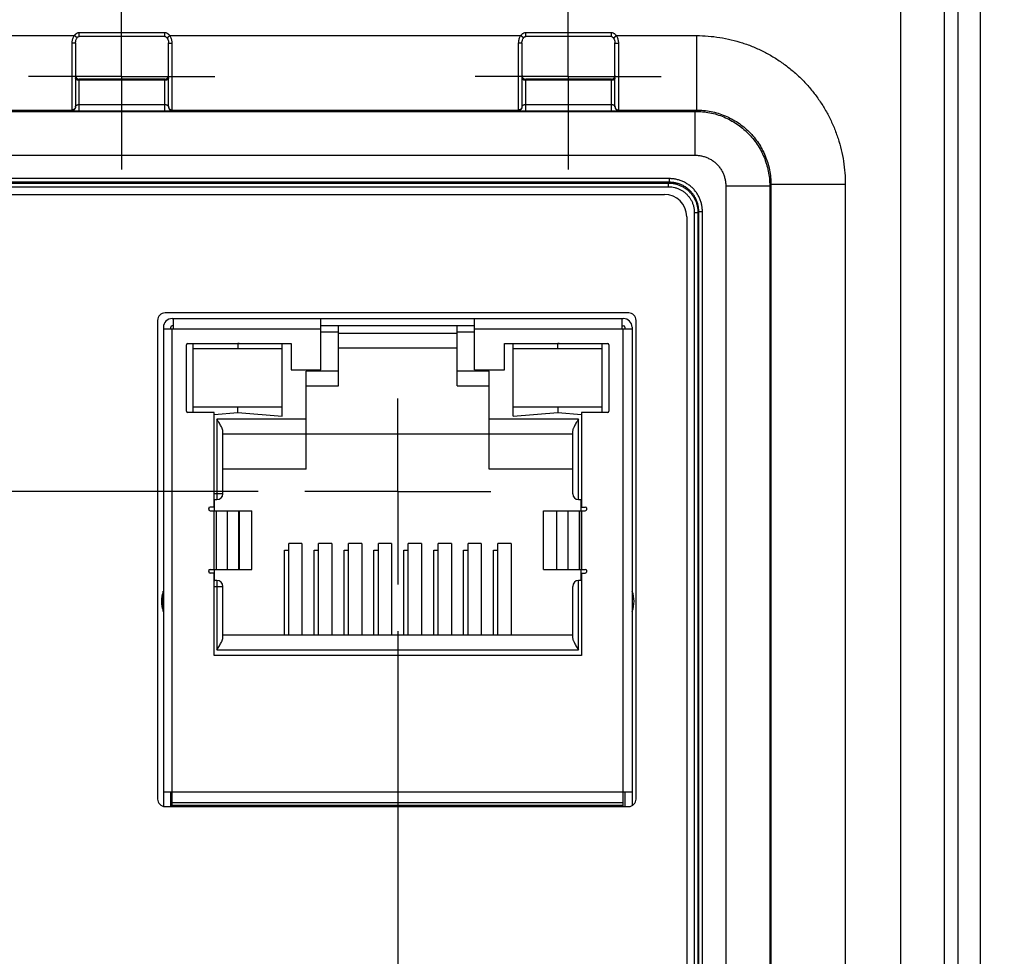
# Model space of a CAD drawing. Header units: inches. Extents: x 0 to 34, y 0 to 22.
# Tile 60 of 83: x 19.7 to 21, y 15.3 to 16.5. Entities that reach past the tile are written whole.
import ezdxf

# ---------------------------------------------------------------- set-up
doc = ezdxf.new("R2010")
doc.units = ezdxf.units.IN
doc.header["$LTSCALE"] = 1.87
doc.header["$MEASUREMENT"] = 0
doc.linetypes.add('CENTER', pattern=[0.6, 0.375, -0.075, 0.075, -0.075])
doc.layers.get('0').update_dxf_attribs({"linetype": 'CONTINUOUS'})
doc.layers.add('DEFAULT_1', color=7, linetype='CENTER')
doc.layers.add('DIMENSIONS', color=7, linetype='CONTINUOUS')
doc.styles.get("Standard").update_dxf_attribs({"font": 'txt', "width": 0.8})
doc.dimstyles.new('DIMSTYLE_1', dxfattribs={"dimtxt": 0.125, "dimasz": 0.18, "dimexe": 0.18, "dimexo": 0.0625, "dimgap": 0.09, "dimtad": 0, "dimtih": 1, "dimtoh": 1, "dimdec": 3, "dimzin": 4, "dimdsep": 46, "dimtxsty": 'STANDARD', "dimblk": '_FILLED', "dimblk1": '_FILLED', "dimblk2": '_FILLED', "dimcen": 0.09, "dimadec": 0, "dimazin": 0, "dimtp": 0.01, "dimtm": 0.01, "dimtfac": 1, "dimtdec": 3, "dimtofl": 0, "dimtmove": 0, "dimatfit": 3, "dimldrblk": '_FILLED', "dimfxl": 1, "dimtolj": 1, "dimtzin": 4, "dimarcsym": 0})

# ---------------------------------------------------------------- blocks, each defined once
blk = doc.blocks.new('_FILLED')
at = {"color": 0, "linetype": 'BYBLOCK'}
blk.add_solid([(0, 0), (-1, 0.1736), (-1, -0.1736)], dxfattribs=at)
blk = doc.blocks.new('*D14')
at = {"layer": 'DIMENSIONS', "color": 2, "linetype": 'CONTINUOUS'}
for p, q in [((15.6206, 15.8785), (15.6206, 16.3512)), ((15.6206, 16.3512), (15.7381, 16.3512)), ((20.0284, 15.8785), (15.4956, 15.8785)), ((18.8732, 14.043), (15.4956, 14.043)), ((15.6206, 14.043), (15.6206, 13.683))]:
    blk.add_line(p, q, dxfattribs=at)
at = {"layer": 'DIMENSIONS', "color": 2, "linetype": 'CONTINUOUS', "xscale": 0.18, "yscale": 0.18, "zscale": 0.18}
for p, rotation in [((15.6206, 15.8785), 270), ((15.6206, 14.043), 90)]:
    blk.add_blockref('_FILLED', p, dxfattribs=dict(at, rotation=rotation))
at = {"layer": 'DIMENSIONS', "color": 2, "linetype": 'CONTINUOUS', "width": 0.8}
for s, p in [('[', (16.4256, 16.2887)), (']', (17.0256, 16.2887)), ('1.836', (15.8006, 16.2887)), ('46.62', (16.5256, 16.2887))]:
    blk.add_text(s, height=0.125, dxfattribs=at).set_placement(p)
blk = doc.blocks.new('*D18')
at = {"layer": 'DIMENSIONS', "color": 2, "linetype": 'CONTINUOUS'}
for p, q in [((20.2159, 15.691), (20.2159, 13.2333)), ((18.8315, 14.0825), (18.8315, 13.2333)), ((18.8315, 13.3583), (18.4715, 13.3583)), ((20.2159, 13.3583), (20.6365, 13.3583))]:
    blk.add_line(p, q, dxfattribs=at)
at = {"layer": 'DIMENSIONS', "color": 2, "linetype": 'CONTINUOUS', "xscale": 0.18, "yscale": 0.18, "zscale": 0.18}
blk.add_blockref('_FILLED', (18.8315, 13.3583), dxfattribs=at)
at = {"layer": 'DIMENSIONS', "color": 2, "linetype": 'CONTINUOUS', "xscale": 0.18, "yscale": 0.18, "zscale": 0.18, "rotation": 180}
blk.add_blockref('_FILLED', (20.2159, 13.3583), dxfattribs=at)
at = {"layer": 'DIMENSIONS', "color": 2, "linetype": 'CONTINUOUS', "width": 0.8}
for s, p in [('[', (21.324, 13.2958)), (']', (21.924, 13.2958)), ('1.384', (20.699, 13.2958)), ('35.16', (21.424, 13.2958))]:
    blk.add_text(s, height=0.125, dxfattribs=at).set_placement(p)

msp = doc.modelspace()

# ---------------------------------------------------------------- linework, layer by layer
at = {"color": 7, "linetype": 'CONTINUOUS'}
for p, q in [((20.8918, 14.0408), (20.8918, 17.4888)), ((20.9684, 17.399), (20.9684, 14.1306)), ((20.9984, 17.399), (20.9984, 14.1306)), ((20.9508, 14.1394), (20.9508, 17.3902)), ((19.3097, 16.4908), (19.7811, 16.4908)), ((19.785, 16.4878), (19.7811, 16.4908)), ((19.7879, 16.4896), (19.7879, 16.4945)), ((19.903, 16.4945), (19.7879, 16.4945)), ((19.903, 16.4896), (19.7879, 16.4896)), ((19.903, 16.4896), (19.903, 16.4945)), ((19.9058, 16.4878), (19.9097, 16.4908)), ((19.9097, 16.4908), (20.3811, 16.4908)), ((20.385, 16.4878), (20.3811, 16.4908)), ((20.3879, 16.4896), (20.3879, 16.4945)), ((20.503, 16.4945), (20.3879, 16.4945)), ((20.503, 16.4896), (20.3879, 16.4896)), ((20.503, 16.4896), (20.503, 16.4945)), ((20.5058, 16.4878), (20.5097, 16.4908)), ((20.5097, 16.4908), (20.6175, 16.4908)), ((20.6175, 16.4908), (20.6175, 16.3908)), ((19.778, 16.4806), (19.778, 16.3901)), ((19.7829, 16.4811), (19.7829, 16.3951)), ((19.9079, 16.3951), (19.9079, 16.4811)), ((19.9129, 16.3901), (19.9129, 16.4806)), ((20.378, 16.4806), (20.378, 16.3901)), ((20.3829, 16.4811), (20.3829, 16.3951)), ((20.5079, 16.3951), (20.5079, 16.4811)), ((20.5129, 16.3901), (20.5129, 16.4806)), ((19.7879, 16.3899), (19.7879, 16.4322)), ((19.903, 16.4322), (19.7879, 16.4322)), ((19.903, 16.4308), (19.7879, 16.4308)), ((19.903, 16.3899), (19.903, 16.4322)), ((20.3879, 16.3899), (20.3879, 16.4322)), ((20.503, 16.4322), (20.3879, 16.4322)), ((20.503, 16.4308), (20.3879, 16.4308)), ((20.503, 16.3899), (20.503, 16.4322)), ((19.7879, 16.3983), (19.903, 16.3983)), ((20.3879, 16.3983), (20.503, 16.3983)), ((18.9384, 16.3891), (20.6158, 16.3891)), ((19.3129, 16.3908), (19.778, 16.3908)), ((19.7879, 16.3899), (19.903, 16.3899)), ((19.9129, 16.3908), (20.378, 16.3908)), ((20.3879, 16.3899), (20.503, 16.3899)), ((20.5129, 16.3908), (20.6175, 16.3908)), ((20.6175, 16.3908), (20.6158, 16.3891)), ((20.6158, 16.3301), (20.6158, 16.3891)), ((18.8357, 16.3301), (20.6158, 16.3301)), ((20.5811, 16.2987), (18.9696, 16.2987)), ((20.5811, 16.2938), (18.9696, 16.2938)), ((18.9707, 16.2927), (20.58, 16.2927)), ((18.9707, 16.2878), (20.58, 16.2878)), ((20.5811, 16.2938), (20.58, 16.2927)), ((20.58, 16.2878), (20.58, 16.2927)), ((20.5811, 16.2938), (20.5811, 16.2987)), ((20.6567, 16.2891), (20.6567, 14.043)), ((20.6567, 16.2891), (20.7158, 16.2891)), ((20.7175, 16.2908), (20.7158, 16.2891)), ((20.7158, 16.2891), (20.7158, 14.1416)), ((20.7175, 16.2908), (20.7175, 14.1408)), ((20.8174, 16.2908), (20.7175, 16.2908)), ((20.8174, 16.2908), (20.8174, 14.0408)), ((18.9763, 16.2776), (20.5743, 16.2776)), ((20.6144, 16.2533), (20.6144, 14.1695)), ((20.6144, 16.2533), (20.6193, 16.2533)), ((20.6204, 16.2544), (20.6193, 16.2533)), ((20.6193, 16.2533), (20.6193, 14.1695)), ((20.6204, 14.1684), (20.6204, 16.2544)), ((20.6204, 16.2544), (20.6254, 16.2544)), ((20.6254, 14.1684), (20.6254, 16.2544)), ((20.6043, 16.2476), (20.6043, 14.175)), ((20.5263, 16.1183), (19.9033, 16.1183)), ((19.8933, 16.1083), (19.8933, 15.4653)), ((19.9128, 16.1108), (20.5191, 16.1108)), ((19.9148, 16.097), (19.9148, 16.1108)), ((20.1126, 16.0419), (20.1126, 16.1108)), ((20.3193, 16.0419), (20.3193, 16.1108)), ((20.5171, 16.1108), (20.5171, 16.097)), ((20.5363, 15.4653), (20.5363, 16.1083)), ((19.901, 16.099), (19.901, 15.4556)), ((19.901, 16.097), (20.1126, 16.097)), ((19.9108, 16.099), (19.9108, 16.097)), ((19.9148, 16.101), (19.9128, 16.101)), ((19.9128, 15.4553), (19.9128, 16.097)), ((20.3193, 16.101), (20.1126, 16.101)), ((20.1126, 16.0931), (20.1362, 16.0931)), ((20.1362, 16.0203), (20.1362, 16.101)), ((20.2957, 16.0906), (20.1362, 16.0906)), ((20.2957, 16.0203), (20.2957, 16.101)), ((20.2957, 16.0931), (20.3193, 16.0931)), ((20.3193, 16.097), (20.5309, 16.097)), ((20.5171, 16.101), (20.5191, 16.101)), ((20.5191, 15.4553), (20.5191, 16.097)), ((20.5211, 16.099), (20.5211, 16.097)), ((20.5309, 16.099), (20.5309, 15.4564)), ((19.934, 16.0773), (20.0726, 16.0773)), ((19.9411, 15.9844), (19.9411, 16.0773)), ((20.0029, 16.0773), (20.001, 16.0772)), ((20.001, 16.0772), (20.001, 16.0703)), ((20.0608, 15.9797), (20.0608, 16.0773)), ((20.0726, 16.0773), (20.0726, 16.0419)), ((20.3592, 16.0419), (20.3592, 16.0773)), ((20.3592, 16.0773), (20.4978, 16.0773)), ((20.3711, 15.9797), (20.3711, 16.0773)), ((20.4328, 16.0773), (20.4309, 16.0772)), ((20.4309, 16.0703), (20.4309, 16.0772)), ((20.4907, 15.9844), (20.4907, 16.0773)), ((19.9321, 15.9864), (19.9321, 16.0754)), ((19.9411, 16.0703), (20.0608, 16.0703)), ((20.1362, 16.0714), (20.2957, 16.0714)), ((20.3711, 16.0703), (20.4907, 16.0703)), ((20.4998, 16.0754), (20.4998, 15.9864)), ((20.0726, 16.0419), (20.1126, 16.0419)), ((20.0929, 15.9084), (20.0929, 16.0399)), ((20.1362, 16.0399), (20.0929, 16.0399)), ((20.339, 16.0399), (20.2957, 16.0399)), ((20.3193, 16.0419), (20.3592, 16.0419)), ((20.339, 15.9084), (20.339, 16.0399)), ((20.0929, 16.0203), (20.1362, 16.0203)), ((20.2957, 16.0203), (20.339, 16.0203)), ((19.9691, 15.9844), (19.934, 15.9844)), ((20.0608, 15.9915), (19.9411, 15.9915)), ((19.9691, 15.982), (20.001, 15.9846)), ((19.9691, 15.8575), (19.9691, 15.9844)), ((20.001, 15.9846), (20.001, 15.9915)), ((20.001, 15.9846), (20.0608, 15.9797)), ((20.4907, 15.9915), (20.3711, 15.9915)), ((20.3711, 15.9797), (20.4309, 15.9846)), ((20.4309, 15.9915), (20.4309, 15.9846)), ((20.4309, 15.9846), (20.4628, 15.982)), ((20.4628, 15.9844), (20.4628, 15.8575)), ((20.4978, 15.9844), (20.4628, 15.9844)), ((19.973, 15.9754), (19.973, 15.8675)), ((20.0929, 15.9754), (19.973, 15.9754)), ((20.4589, 15.9754), (20.339, 15.9754)), ((20.4589, 15.8675), (20.4589, 15.9754)), ((19.9809, 15.8754), (19.9809, 15.9596)), ((20.451, 15.9596), (20.451, 15.8754)), ((19.9809, 15.9557), (20.451, 15.9557)), ((20.0929, 15.9084), (19.9809, 15.9084)), ((20.451, 15.9084), (20.339, 15.9084)), ((19.9809, 15.8754), (19.9691, 15.8754)), ((19.9699, 15.8525), (19.9699, 15.8675)), ((19.9699, 15.8675), (19.973, 15.8675)), ((20.4589, 15.8675), (20.4628, 15.8675)), ((20.462, 15.8675), (20.462, 15.8525)), ((19.962, 15.8564), (19.962, 15.8536)), ((19.9691, 15.8575), (19.964, 15.8575)), ((19.964, 15.8525), (20.0201, 15.8525)), ((19.969, 15.8525), (19.969, 15.7738)), ((19.9692, 15.7738), (19.9692, 15.8525)), ((19.9719, 15.8525), (19.9719, 15.7738)), ((19.9873, 15.7738), (19.9873, 15.8525)), ((20.0021, 15.8525), (20.0021, 15.7738)), ((20.0027, 15.8525), (20.0027, 15.7738)), ((20.0201, 15.7738), (20.0201, 15.8525)), ((20.4118, 15.7738), (20.4118, 15.8525)), ((20.4118, 15.8525), (20.4678, 15.8525)), ((20.4292, 15.8525), (20.4292, 15.7738)), ((20.4297, 15.7738), (20.4297, 15.8525)), ((20.4445, 15.8525), (20.4445, 15.7738)), ((20.46, 15.7738), (20.46, 15.8525)), ((20.4627, 15.8525), (20.4627, 15.7738)), ((20.4628, 15.8575), (20.4678, 15.8575)), ((20.4629, 15.7738), (20.4629, 15.8525)), ((20.4699, 15.8536), (20.4699, 15.8564)), ((20.0636, 15.6856), (20.0636, 15.7998)), ((20.0636, 15.7998), (20.0695, 15.7998)), ((20.0695, 15.6856), (20.0695, 15.8086)), ((20.0872, 15.8086), (20.0695, 15.8086)), ((20.0872, 15.8086), (20.0872, 15.6856)), ((20.1037, 15.6856), (20.1037, 15.7998)), ((20.1037, 15.7998), (20.1096, 15.7998)), ((20.1096, 15.6856), (20.1096, 15.8086)), ((20.1274, 15.8086), (20.1096, 15.8086)), ((20.1274, 15.8086), (20.1274, 15.6856)), ((20.1439, 15.6856), (20.1439, 15.7998)), ((20.1439, 15.7998), (20.1498, 15.7998)), ((20.1498, 15.6856), (20.1498, 15.8086)), ((20.1675, 15.8086), (20.1498, 15.8086)), ((20.1675, 15.8086), (20.1675, 15.6856)), ((20.184, 15.6856), (20.184, 15.7998)), ((20.184, 15.7998), (20.19, 15.7998)), ((20.19, 15.6856), (20.19, 15.8086)), ((20.2077, 15.8086), (20.19, 15.8086)), ((20.2077, 15.8086), (20.2077, 15.6856)), ((20.2242, 15.6856), (20.2242, 15.7998)), ((20.2242, 15.7998), (20.2301, 15.7998)), ((20.2301, 15.6856), (20.2301, 15.8086)), ((20.2478, 15.8086), (20.2301, 15.8086)), ((20.2478, 15.8086), (20.2478, 15.6856)), ((20.2644, 15.6856), (20.2644, 15.7998)), ((20.2644, 15.7998), (20.2703, 15.7998)), ((20.2703, 15.6856), (20.2703, 15.8086)), ((20.288, 15.8086), (20.2703, 15.8086)), ((20.288, 15.8086), (20.288, 15.6856)), ((20.3045, 15.6856), (20.3045, 15.7998)), ((20.3045, 15.7998), (20.3104, 15.7998)), ((20.3104, 15.6856), (20.3104, 15.8086)), ((20.3281, 15.8086), (20.3104, 15.8086)), ((20.3281, 15.8086), (20.3281, 15.6856)), ((20.3447, 15.6856), (20.3447, 15.7998)), ((20.3447, 15.7998), (20.3506, 15.7998)), ((20.3506, 15.6856), (20.3506, 15.8086)), ((20.3683, 15.8086), (20.3506, 15.8086)), ((20.3683, 15.8086), (20.3683, 15.6856)), ((19.962, 15.7727), (19.962, 15.77)), ((19.964, 15.7738), (20.0201, 15.7738)), ((19.9699, 15.7588), (19.9699, 15.7738)), ((20.4118, 15.7738), (20.4678, 15.7738)), ((20.462, 15.7738), (20.462, 15.7588)), ((20.4699, 15.7699), (20.4699, 15.7727)), ((19.9691, 15.7689), (19.964, 15.7689)), ((19.9691, 15.658), (19.9691, 15.7689)), ((19.973, 15.7588), (19.9699, 15.7588)), ((19.973, 15.7588), (19.973, 15.6659)), ((20.4589, 15.6659), (20.4589, 15.7588)), ((20.4628, 15.7588), (20.4589, 15.7588)), ((20.4628, 15.7689), (20.4628, 15.658)), ((20.4628, 15.7689), (20.4678, 15.7689)), ((19.9691, 15.751), (19.9809, 15.751)), ((19.9809, 15.6817), (19.9809, 15.751)), ((20.451, 15.751), (20.451, 15.6817)), ((19.9008, 15.7173), (19.9008, 15.7445)), ((20.531, 15.7445), (20.531, 15.7173)), ((20.451, 15.6856), (19.9809, 15.6856)), ((19.973, 15.6659), (20.4589, 15.6659)), ((20.4628, 15.658), (19.9691, 15.658)), ((20.5309, 15.4746), (19.901, 15.4746)), ((19.9108, 15.4746), (19.9108, 15.4553)), ((20.5211, 15.4746), (20.5211, 15.4553)), ((19.9033, 15.4553), (20.5263, 15.4553)), ((19.9128, 15.4608), (20.5191, 15.4608)), ((19.9128, 15.4569), (20.5191, 15.4569))]:
    msp.add_line(p, q, dxfattribs=at)
for points in [[(19.7829, 16.4811), (19.7829, 16.4818), (19.7832, 16.4834), (19.7836, 16.4849), (19.7841, 16.4863), (19.7848, 16.4875), (19.785, 16.4878)], [(19.785, 16.4878), (19.7853, 16.4881), (19.7857, 16.4886), (19.7862, 16.489), (19.7867, 16.4893), (19.7873, 16.4895), (19.7878, 16.4896), (19.7879, 16.4896)], [(19.903, 16.4896), (19.9032, 16.4896), (19.9037, 16.4895), (19.9042, 16.4893), (19.9047, 16.4889), (19.9052, 16.4885), (19.9056, 16.488), (19.9058, 16.4878)], [(19.9058, 16.4878), (19.9061, 16.4875), (19.9068, 16.4862), (19.9073, 16.4848), (19.9077, 16.4833), (19.9079, 16.4817), (19.9079, 16.4811)], [(20.3829, 16.4811), (20.3829, 16.4818), (20.3832, 16.4834), (20.3836, 16.4849), (20.3841, 16.4863), (20.3848, 16.4875), (20.385, 16.4878)], [(20.385, 16.4878), (20.3853, 16.4881), (20.3857, 16.4886), (20.3862, 16.489), (20.3867, 16.4893), (20.3873, 16.4895), (20.3878, 16.4896), (20.3879, 16.4896)], [(20.503, 16.4896), (20.5032, 16.4896), (20.5037, 16.4895), (20.5042, 16.4893), (20.5047, 16.4889), (20.5052, 16.4885), (20.5056, 16.488), (20.5058, 16.4878)], [(20.5058, 16.4878), (20.5061, 16.4875), (20.5068, 16.4862), (20.5073, 16.4848), (20.5077, 16.4833), (20.5079, 16.4817), (20.5079, 16.4811)]]:
    msp.add_lwpolyline(points, dxfattribs=at)
for centre, radius, start, end in [((19.7879, 16.4371), 0.00492, 180, 270), ((19.903, 16.4371), 0.00492, 270, 360), ((20.3879, 16.4371), 0.00492, 180, 270), ((20.503, 16.4371), 0.00492, 270, 360), ((20.5743, 16.2476), 0.03, 0, 90), ((19.9033, 16.1083), 0.01, 90, 180), ((20.5263, 16.1083), 0.01, 0, 90), ((19.9128, 16.099), 0.0118, 90, 180), ((20.5191, 16.099), 0.0118, 0, 90), ((19.9128, 16.099), 0.00197, 90, 180), ((20.5191, 16.099), 0.00197, 0, 90), ((19.934, 16.0754), 0.00197, 90, 180), ((20.4978, 16.0754), 0.00197, 0, 90), ((19.934, 15.9864), 0.00197, 180, 270), ((20.4978, 15.9864), 0.00197, 270, 360), ((19.973, 15.8754), 0.00787, 270, 360), ((20.4589, 15.8754), 0.00787, 180, 270), ((19.964, 15.855), 0.00246, 90, 270), ((20.4678, 15.855), 0.00246, 270, 90), ((19.964, 15.7713), 0.00246, 90, 270), ((20.4678, 15.7713), 0.00246, 270, 90), ((19.973, 15.751), 0.00787, 0, 90), ((20.4589, 15.751), 0.00787, 90, 180), ((19.9348, 15.7309), 0.0365, 158.1891, 201.8109), ((20.4971, 15.7309), 0.0365, 338.1891, 21.8109), ((19.9033, 15.4653), 0.01, 180, 270), ((20.5263, 15.4653), 0.01, 270, 360)]:
    msp.add_arc(centre, radius, start, end, dxfattribs=at)
for points, knots in [([(19.7811, 16.4908), (19.7807, 16.4903), (19.78, 16.4891), (19.7792, 16.4872), (19.7785, 16.4851), (19.7781, 16.4829), (19.778, 16.4814), (19.778, 16.4806)], [0, 0, 0, 0, 0.178699, 0.373625, 0.580814, 0.791935, 1, 1, 1, 1]), ([(19.7879, 16.4945), (19.7875, 16.4945), (19.7867, 16.4945), (19.7856, 16.4942), (19.7844, 16.4937), (19.7833, 16.493), (19.7821, 16.492), (19.7814, 16.4912), (19.7811, 16.4908)], [0, 0, 0, 0, 0.140028, 0.286521, 0.441496, 0.609222, 0.794426, 1, 1, 1, 1]), ([(19.9097, 16.4908), (19.9094, 16.4912), (19.9087, 16.492), (19.9076, 16.493), (19.9064, 16.4937), (19.9053, 16.4942), (19.9041, 16.4945), (19.9034, 16.4945), (19.903, 16.4945)], [0, 0, 0, 0, 0.2061, 0.390991, 0.558637, 0.713215, 0.859571, 1, 1, 1, 1]), ([(19.9129, 16.4806), (19.9129, 16.4814), (19.9128, 16.4829), (19.9123, 16.4851), (19.9117, 16.4872), (19.9108, 16.4891), (19.9101, 16.4903), (19.9097, 16.4908)], [0, 0, 0, 0, 0.207882, 0.41889, 0.626045, 0.821493, 1, 1, 1, 1]), ([(20.3811, 16.4908), (20.3807, 16.4903), (20.38, 16.4891), (20.3792, 16.4872), (20.3785, 16.4851), (20.3781, 16.4829), (20.378, 16.4814), (20.378, 16.4806)], [0, 0, 0, 0, 0.178699, 0.373625, 0.580814, 0.791935, 1, 1, 1, 1]), ([(20.3879, 16.4945), (20.3875, 16.4945), (20.3867, 16.4945), (20.3856, 16.4942), (20.3844, 16.4937), (20.3833, 16.493), (20.3821, 16.492), (20.3814, 16.4912), (20.3811, 16.4908)], [0, 0, 0, 0, 0.140028, 0.286521, 0.441496, 0.609222, 0.794426, 1, 1, 1, 1]), ([(20.5097, 16.4908), (20.5094, 16.4912), (20.5087, 16.492), (20.5076, 16.493), (20.5064, 16.4937), (20.5053, 16.4942), (20.5041, 16.4945), (20.5034, 16.4945), (20.503, 16.4945)], [0, 0, 0, 0, 0.2061, 0.390991, 0.558637, 0.713215, 0.859571, 1, 1, 1, 1]), ([(20.5129, 16.4806), (20.5129, 16.4814), (20.5128, 16.4829), (20.5123, 16.4851), (20.5117, 16.4872), (20.5108, 16.4891), (20.5101, 16.4903), (20.5097, 16.4908)], [0, 0, 0, 0, 0.207882, 0.41889, 0.626045, 0.821493, 1, 1, 1, 1]), ([(20.6175, 16.4908), (20.6227, 16.4908), (20.6331, 16.4904), (20.6487, 16.4885), (20.6641, 16.4855), (20.6793, 16.4812), (20.694, 16.4758), (20.7083, 16.4692), (20.722, 16.4615), (20.7351, 16.4528), (20.7475, 16.443), (20.759, 16.4324), (20.7697, 16.4208), (20.7794, 16.4085), (20.7882, 16.3954), (20.7958, 16.3817), (20.8024, 16.3674), (20.8079, 16.3526), (20.8121, 16.3375), (20.8152, 16.322), (20.817, 16.3064), (20.8174, 16.296), (20.8174, 16.2908)], [0, 0, 0, 0, 0.049697, 0.099626, 0.149682, 0.199765, 0.249803, 0.299821, 0.349855, 0.399898, 0.449934, 0.499967, 0.550002, 0.600043, 0.650089, 0.700123, 0.75014, 0.800181, 0.850279, 0.900352, 0.950296, 1, 1, 1, 1]), ([(19.7829, 16.4811), (19.7829, 16.4811), (19.7828, 16.481), (19.7825, 16.4809), (19.782, 16.4808), (19.7814, 16.4808), (19.7807, 16.4807), (19.7799, 16.4807), (19.779, 16.4806), (19.7783, 16.4806), (19.778, 16.4806)], [0, 0, 0, 0, 0.027197, 0.086323, 0.178999, 0.302462, 0.452281, 0.622867, 0.80778, 1, 1, 1, 1]), ([(19.9079, 16.4811), (19.9079, 16.4811), (19.9081, 16.481), (19.9084, 16.4809), (19.9088, 16.4808), (19.9094, 16.4808), (19.9102, 16.4807), (19.911, 16.4807), (19.9119, 16.4806), (19.9125, 16.4806), (19.9129, 16.4806)], [0, 0, 0, 0, 0.027197, 0.086323, 0.179, 0.302463, 0.452281, 0.622868, 0.80778, 1, 1, 1, 1]), ([(20.3829, 16.4811), (20.3829, 16.4811), (20.3828, 16.481), (20.3825, 16.4809), (20.382, 16.4808), (20.3814, 16.4808), (20.3807, 16.4807), (20.3799, 16.4807), (20.379, 16.4806), (20.3783, 16.4806), (20.378, 16.4806)], [0, 0, 0, 0, 0.027197, 0.086323, 0.178999, 0.302462, 0.452281, 0.622867, 0.80778, 1, 1, 1, 1]), ([(20.5079, 16.4811), (20.5079, 16.4811), (20.5081, 16.481), (20.5084, 16.4809), (20.5088, 16.4808), (20.5094, 16.4808), (20.5102, 16.4807), (20.511, 16.4807), (20.5119, 16.4806), (20.5125, 16.4806), (20.5129, 16.4806)], [0, 0, 0, 0, 0.027197, 0.086323, 0.179, 0.302463, 0.452281, 0.622868, 0.80778, 1, 1, 1, 1]), ([(19.7879, 16.4308), (19.7875, 16.4308), (19.7869, 16.4308), (19.786, 16.431), (19.7851, 16.4313), (19.7844, 16.4318), (19.7838, 16.4323), (19.7833, 16.4329), (19.783, 16.4336), (19.7829, 16.434), (19.7829, 16.4343)], [0, 0, 0, 0, 0.145025, 0.287304, 0.424365, 0.554293, 0.676029, 0.789673, 0.896712, 1, 1, 1, 1]), ([(19.9079, 16.4343), (19.9079, 16.434), (19.9079, 16.4336), (19.9076, 16.4329), (19.9071, 16.4323), (19.9065, 16.4318), (19.9057, 16.4313), (19.9049, 16.431), (19.904, 16.4308), (19.9033, 16.4308), (19.903, 16.4308)], [0, 0, 0, 0, 0.103288, 0.210327, 0.323971, 0.445707, 0.575635, 0.712696, 0.854975, 1, 1, 1, 1]), ([(20.3879, 16.4308), (20.3875, 16.4308), (20.3869, 16.4308), (20.386, 16.431), (20.3851, 16.4313), (20.3844, 16.4318), (20.3838, 16.4323), (20.3833, 16.4329), (20.383, 16.4336), (20.3829, 16.434), (20.3829, 16.4343)], [0, 0, 0, 0, 0.145025, 0.287304, 0.424365, 0.554293, 0.676029, 0.789673, 0.896712, 1, 1, 1, 1]), ([(20.5079, 16.4343), (20.5079, 16.434), (20.5079, 16.4336), (20.5076, 16.4329), (20.5071, 16.4323), (20.5065, 16.4318), (20.5057, 16.4313), (20.5049, 16.431), (20.504, 16.4308), (20.5033, 16.4308), (20.503, 16.4308)], [0, 0, 0, 0, 0.103288, 0.210327, 0.323971, 0.445707, 0.575635, 0.712696, 0.854975, 1, 1, 1, 1]), ([(19.7829, 16.3957), (19.7829, 16.3954), (19.7829, 16.3947), (19.7826, 16.3938), (19.7821, 16.393), (19.7815, 16.3922), (19.7808, 16.3916), (19.7799, 16.3911), (19.779, 16.3909), (19.7783, 16.3908), (19.778, 16.3908)], [0, 0, 0, 0, 0.124991, 0.249983, 0.374977, 0.499976, 0.624977, 0.749983, 0.874991, 1, 1, 1, 1]), ([(19.7829, 16.3951), (19.7829, 16.3947), (19.7829, 16.3941), (19.7826, 16.3932), (19.7821, 16.3923), (19.7815, 16.3916), (19.7808, 16.3909), (19.7799, 16.3905), (19.779, 16.3902), (19.7783, 16.3901), (19.778, 16.3901)], [0, 0, 0, 0, 0.124991, 0.249983, 0.374977, 0.499976, 0.624977, 0.749983, 0.874991, 1, 1, 1, 1]), ([(19.7829, 16.3951), (19.7829, 16.3952), (19.783, 16.3956), (19.7832, 16.3961), (19.7833, 16.3964), (19.7835, 16.3965)], [0, 0, 0, 0, 0.346968, 0.676012, 1, 1, 1, 1]), ([(19.7838, 16.3969), (19.7839, 16.397), (19.7842, 16.3972), (19.7846, 16.3975), (19.7851, 16.3978), (19.7857, 16.398), (19.7862, 16.3981), (19.7868, 16.3982), (19.7873, 16.3983), (19.7877, 16.3983), (19.7879, 16.3983)], [0, 0, 0, 0, 0.118628, 0.240318, 0.365445, 0.493871, 0.6246, 0.755164, 0.881391, 1, 1, 1, 1]), ([(19.903, 16.3983), (19.9032, 16.3983), (19.9035, 16.3983), (19.9041, 16.3982), (19.9047, 16.3981), (19.9052, 16.398), (19.9057, 16.3978), (19.9062, 16.3975), (19.9067, 16.3972), (19.9071, 16.3969), (19.9074, 16.3965), (19.9077, 16.3961), (19.9078, 16.3958), (19.9079, 16.3956)], [0, 0, 0, 0, 0.088927, 0.183398, 0.28076, 0.377874, 0.472874, 0.565176, 0.654826, 0.742197, 0.827973, 0.91327, 1, 1, 1, 1]), ([(19.9079, 16.3957), (19.9079, 16.3954), (19.908, 16.3947), (19.9083, 16.3938), (19.9087, 16.393), (19.9093, 16.3922), (19.9101, 16.3916), (19.911, 16.3911), (19.9119, 16.3909), (19.9125, 16.3908), (19.9129, 16.3908)], [0, 0, 0, 0, 0.124991, 0.249983, 0.374977, 0.499976, 0.624977, 0.749983, 0.874991, 1, 1, 1, 1]), ([(19.9079, 16.3951), (19.9079, 16.3947), (19.908, 16.3941), (19.9083, 16.3932), (19.9087, 16.3923), (19.9093, 16.3916), (19.9101, 16.3909), (19.911, 16.3905), (19.9119, 16.3902), (19.9125, 16.3901), (19.9129, 16.3901)], [0, 0, 0, 0, 0.124991, 0.249984, 0.374979, 0.499977, 0.624979, 0.749984, 0.874992, 1, 1, 1, 1]), ([(20.3829, 16.3957), (20.3829, 16.3954), (20.3829, 16.3947), (20.3826, 16.3938), (20.3821, 16.393), (20.3815, 16.3922), (20.3808, 16.3916), (20.3799, 16.3911), (20.379, 16.3909), (20.3783, 16.3908), (20.378, 16.3908)], [0, 0, 0, 0, 0.124991, 0.249983, 0.374977, 0.499976, 0.624977, 0.749983, 0.874991, 1, 1, 1, 1]), ([(20.3829, 16.3951), (20.3829, 16.3947), (20.3829, 16.3941), (20.3826, 16.3932), (20.3821, 16.3923), (20.3815, 16.3916), (20.3808, 16.3909), (20.3799, 16.3905), (20.379, 16.3902), (20.3783, 16.3901), (20.378, 16.3901)], [0, 0, 0, 0, 0.124991, 0.249983, 0.374977, 0.499976, 0.624977, 0.749983, 0.874991, 1, 1, 1, 1]), ([(20.3829, 16.3951), (20.3829, 16.3952), (20.383, 16.3956), (20.3832, 16.3961), (20.3833, 16.3964), (20.3835, 16.3965)], [0, 0, 0, 0, 0.346968, 0.676012, 1, 1, 1, 1]), ([(20.3838, 16.3969), (20.3839, 16.397), (20.3842, 16.3972), (20.3846, 16.3975), (20.3851, 16.3978), (20.3857, 16.398), (20.3862, 16.3981), (20.3868, 16.3982), (20.3873, 16.3983), (20.3877, 16.3983), (20.3879, 16.3983)], [0, 0, 0, 0, 0.118628, 0.240318, 0.365445, 0.493871, 0.6246, 0.755164, 0.881391, 1, 1, 1, 1]), ([(20.503, 16.3983), (20.5032, 16.3983), (20.5035, 16.3983), (20.5041, 16.3982), (20.5047, 16.3981), (20.5052, 16.398), (20.5057, 16.3978), (20.5062, 16.3975), (20.5067, 16.3972), (20.5071, 16.3969), (20.5074, 16.3965), (20.5077, 16.3961), (20.5078, 16.3958), (20.5079, 16.3956)], [0, 0, 0, 0, 0.088927, 0.183398, 0.28076, 0.377874, 0.472874, 0.565176, 0.654826, 0.742197, 0.827973, 0.91327, 1, 1, 1, 1]), ([(20.5079, 16.3957), (20.5079, 16.3954), (20.508, 16.3947), (20.5083, 16.3938), (20.5087, 16.393), (20.5093, 16.3922), (20.5101, 16.3916), (20.511, 16.3911), (20.5119, 16.3909), (20.5125, 16.3908), (20.5129, 16.3908)], [0, 0, 0, 0, 0.124991, 0.249983, 0.374977, 0.499976, 0.624977, 0.749983, 0.874991, 1, 1, 1, 1]), ([(20.5079, 16.3951), (20.5079, 16.3947), (20.508, 16.3941), (20.5083, 16.3932), (20.5087, 16.3923), (20.5093, 16.3916), (20.5101, 16.3909), (20.511, 16.3905), (20.5119, 16.3902), (20.5125, 16.3901), (20.5129, 16.3901)], [0, 0, 0, 0, 0.124991, 0.249984, 0.374979, 0.499977, 0.624979, 0.749984, 0.874992, 1, 1, 1, 1]), ([(19.778, 16.3901), (19.778, 16.3901), (19.7784, 16.3901), (19.7788, 16.39), (19.7796, 16.39), (19.7805, 16.39), (19.7817, 16.39), (19.7829, 16.3899), (19.7841, 16.3899), (19.7854, 16.3899), (19.7866, 16.3899), (19.7874, 16.3899), (19.7879, 16.3899)], [0, 0, 0, 0, 0.018776, 0.071391, 0.152449, 0.254462, 0.370028, 0.493118, 0.619588, 0.746893, 0.8744, 1, 1, 1, 1]), ([(19.903, 16.3899), (19.9034, 16.3899), (19.9043, 16.3899), (19.9055, 16.3899), (19.9068, 16.3899), (19.908, 16.3899), (19.9092, 16.39), (19.9103, 16.39), (19.9113, 16.39), (19.9121, 16.39), (19.9125, 16.3901), (19.9129, 16.3901), (19.9129, 16.3901)], [0, 0, 0, 0, 0.125315, 0.252842, 0.380187, 0.506633, 0.629822, 0.745479, 0.847573, 0.928642, 0.981232, 1, 1, 1, 1]), ([(20.378, 16.3901), (20.378, 16.3901), (20.3784, 16.3901), (20.3788, 16.39), (20.3796, 16.39), (20.3805, 16.39), (20.3817, 16.39), (20.3829, 16.3899), (20.3841, 16.3899), (20.3854, 16.3899), (20.3866, 16.3899), (20.3874, 16.3899), (20.3879, 16.3899)], [0, 0, 0, 0, 0.018776, 0.071391, 0.152449, 0.254462, 0.370028, 0.493118, 0.619588, 0.746893, 0.8744, 1, 1, 1, 1]), ([(20.503, 16.3899), (20.5034, 16.3899), (20.5043, 16.3899), (20.5055, 16.3899), (20.5068, 16.3899), (20.508, 16.3899), (20.5092, 16.39), (20.5103, 16.39), (20.5113, 16.39), (20.5121, 16.39), (20.5125, 16.3901), (20.5129, 16.3901), (20.5129, 16.3901)], [0, 0, 0, 0, 0.125315, 0.252842, 0.380187, 0.506633, 0.629822, 0.745479, 0.847573, 0.928642, 0.981232, 1, 1, 1, 1]), ([(20.6158, 16.3891), (20.6191, 16.3891), (20.6256, 16.3888), (20.6353, 16.3874), (20.6449, 16.385), (20.6541, 16.3817), (20.663, 16.3774), (20.6714, 16.3724), (20.6793, 16.3666), (20.6866, 16.36), (20.6932, 16.3527), (20.699, 16.3448), (20.7041, 16.3364), (20.7083, 16.3275), (20.7116, 16.3182), (20.714, 16.3087), (20.7155, 16.299), (20.7158, 16.2924), (20.7158, 16.2891)], [0, 0, 0, 0, 0.062519, 0.125047, 0.187564, 0.250066, 0.312545, 0.374986, 0.437407, 0.499842, 0.562305, 0.6248, 0.687318, 0.749849, 0.812386, 0.874924, 0.937464, 1, 1, 1, 1]), ([(20.6175, 16.3908), (20.6207, 16.3908), (20.6273, 16.3905), (20.637, 16.389), (20.6466, 16.3866), (20.6558, 16.3833), (20.6647, 16.3791), (20.6731, 16.3741), (20.681, 16.3682), (20.6883, 16.3616), (20.6949, 16.3544), (20.7007, 16.3465), (20.7058, 16.3381), (20.71, 16.3292), (20.7133, 16.3199), (20.7157, 16.3104), (20.7171, 16.3006), (20.7175, 16.2941), (20.7175, 16.2908)], [0, 0, 0, 0, 0.062562, 0.125115, 0.187651, 0.250161, 0.31263, 0.375056, 0.437464, 0.49988, 0.562326, 0.624802, 0.687301, 0.749816, 0.812343, 0.874882, 0.937434, 1, 1, 1, 1]), ([(20.6158, 16.3301), (20.6174, 16.3301), (20.6207, 16.3299), (20.6256, 16.329), (20.6303, 16.3275), (20.6349, 16.3255), (20.6391, 16.3229), (20.643, 16.3199), (20.6465, 16.3164), (20.6496, 16.3124), (20.6521, 16.3082), (20.6542, 16.3037), (20.6557, 16.2989), (20.6565, 16.2941), (20.6567, 16.2908), (20.6567, 16.2891)], [0, 0, 0, 0, 0.076422, 0.153353, 0.230431, 0.307423, 0.384423, 0.461447, 0.538456, 0.615481, 0.692479, 0.769473, 0.846582, 0.923553, 1, 1, 1, 1]), ([(20.58, 16.2927), (20.5816, 16.2927), (20.5847, 16.2925), (20.5894, 16.2916), (20.594, 16.2902), (20.5983, 16.2882), (20.6024, 16.2858), (20.6062, 16.2828), (20.6095, 16.2795), (20.6125, 16.2757), (20.6149, 16.2717), (20.6169, 16.2673), (20.6183, 16.2628), (20.6191, 16.2581), (20.6193, 16.2549), (20.6193, 16.2533)], [0, 0, 0, 0, 0.076988, 0.153953, 0.230902, 0.307843, 0.384769, 0.461687, 0.538604, 0.615525, 0.692451, 0.769383, 0.846302, 0.923189, 1, 1, 1, 1]), ([(20.58, 16.2878), (20.5814, 16.2878), (20.5841, 16.2876), (20.5882, 16.2868), (20.5922, 16.2856), (20.596, 16.2839), (20.5996, 16.2817), (20.6029, 16.2792), (20.6058, 16.2762), (20.6084, 16.2729), (20.6106, 16.2693), (20.6123, 16.2655), (20.6135, 16.2615), (20.6143, 16.2575), (20.6144, 16.2547), (20.6144, 16.2533)], [0, 0, 0, 0, 0.076115, 0.152991, 0.230245, 0.307485, 0.384527, 0.461573, 0.538689, 0.615745, 0.692784, 0.769971, 0.847137, 0.923925, 1, 1, 1, 1]), ([(20.6254, 16.2544), (20.6254, 16.2561), (20.6252, 16.2594), (20.6244, 16.2643), (20.623, 16.269), (20.6211, 16.2737), (20.6187, 16.278), (20.6158, 16.2821), (20.6125, 16.2858), (20.6088, 16.2891), (20.6047, 16.292), (20.6003, 16.2944), (20.5957, 16.2963), (20.5909, 16.2977), (20.586, 16.2985), (20.5827, 16.2987), (20.5811, 16.2987)], [0, 0, 0, 0, 0.070635, 0.141943, 0.213623, 0.285364, 0.356931, 0.428432, 0.500011, 0.571591, 0.643094, 0.714658, 0.78639, 0.858061, 0.929362, 1, 1, 1, 1]), ([(20.6204, 16.2544), (20.6204, 16.256), (20.6203, 16.2592), (20.6194, 16.2639), (20.618, 16.2684), (20.616, 16.2728), (20.6136, 16.2769), (20.6106, 16.2806), (20.6073, 16.284), (20.6035, 16.2869), (20.5994, 16.2894), (20.5951, 16.2913), (20.5906, 16.2927), (20.5859, 16.2936), (20.5827, 16.2938), (20.5811, 16.2938)], [0, 0, 0, 0, 0.076987, 0.153949, 0.230881, 0.307792, 0.384682, 0.461562, 0.538438, 0.615318, 0.692208, 0.769119, 0.846051, 0.923014, 1, 1, 1, 1]), ([(19.9809, 15.9596), (19.9809, 15.96), (19.9808, 15.9608), (19.9804, 15.9621), (19.9798, 15.9637), (19.9789, 15.9655), (19.9778, 15.9677), (19.9763, 15.9701), (19.9747, 15.9727), (19.9736, 15.9745), (19.973, 15.9754)], [0, 0, 0, 0, 0.0605, 0.13624, 0.230331, 0.345407, 0.482641, 0.641468, 0.816397, 1, 1, 1, 1]), ([(20.4589, 15.9754), (20.4583, 15.9745), (20.4571, 15.9727), (20.4555, 15.9701), (20.4541, 15.9677), (20.4529, 15.9655), (20.4521, 15.9637), (20.4514, 15.9621), (20.4511, 15.9608), (20.451, 15.96), (20.451, 15.9596)], [0, 0, 0, 0, 0.183597, 0.358502, 0.517321, 0.654582, 0.769684, 0.863781, 0.939515, 1, 1, 1, 1]), ([(19.9699, 15.8675), (19.9698, 15.8675), (19.9697, 15.8676), (19.9695, 15.8679), (19.9693, 15.8681), (19.9691, 15.8683), (19.9691, 15.8683)], [0, 0, 0, 0, 0.10116, 0.410262, 0.948345, 1, 1, 1, 1]), ([(19.9699, 15.7588), (19.9698, 15.7588), (19.9697, 15.7587), (19.9695, 15.7585), (19.9693, 15.7582), (19.9691, 15.7581), (19.9691, 15.758)], [0, 0, 0, 0, 0.10116, 0.410262, 0.948345, 1, 1, 1, 1]), ([(19.973, 15.6659), (19.9736, 15.6668), (19.9747, 15.6686), (19.9763, 15.6712), (19.9778, 15.6736), (19.9789, 15.6758), (19.9798, 15.6776), (19.9804, 15.6792), (19.9808, 15.6805), (19.9809, 15.6813), (19.9809, 15.6817)], [0, 0, 0, 0, 0.183597, 0.358502, 0.517321, 0.654582, 0.769684, 0.863781, 0.939515, 1, 1, 1, 1]), ([(20.451, 15.6817), (20.451, 15.6813), (20.4511, 15.6805), (20.4514, 15.6792), (20.4521, 15.6776), (20.4529, 15.6758), (20.4541, 15.6736), (20.4555, 15.6712), (20.4571, 15.6686), (20.4583, 15.6668), (20.4589, 15.6659)], [0, 0, 0, 0, 0.0605, 0.13624, 0.230331, 0.345407, 0.482641, 0.641468, 0.816397, 1, 1, 1, 1])]:
    msp.add_open_spline(points, degree=3, knots=knots, dxfattribs=at)
for points in [[(19.7835, 16.3965), (19.7836, 16.3967), (19.7837, 16.3968), (19.7838, 16.3969)], [(19.9079, 16.3956), (19.9079, 16.3954), (19.9079, 16.3952), (19.9079, 16.3951)], [(20.3835, 16.3965), (20.3836, 16.3967), (20.3837, 16.3968), (20.3838, 16.3969)], [(20.5079, 16.3956), (20.5079, 16.3954), (20.5079, 16.3952), (20.5079, 16.3951)]]:
    msp.add_open_spline(points, degree=3, dxfattribs=at)
at = {"layer": 'DEFAULT_1', "color": 7, "linetype": 'CENTER'}
for p, q in [((19.8449, 16.4361), (19.8449, 16.5611)), ((20.4449, 16.4361), (20.4449, 16.5611)), ((19.8449, 16.4361), (19.7199, 16.4361)), ((19.8449, 16.4361), (19.8449, 16.311)), ((19.8449, 16.4361), (19.97, 16.4361)), ((20.4449, 16.4361), (20.3199, 16.4361)), ((20.4449, 16.4361), (20.4449, 16.311)), ((20.4449, 16.4361), (20.57, 16.4361)), ((20.2159, 15.8785), (20.2159, 16.0035)), ((20.2159, 15.8785), (20.0909, 15.8785)), ((20.2159, 15.8785), (20.2159, 15.7535)), ((20.2159, 15.8785), (20.341, 15.8785))]:
    msp.add_line(p, q, dxfattribs=at)

# ---------------------------------------------------------------- dimensions: what is measured, and where the dimension line sits
at = {"layer": 'DIMENSIONS', "color": 2, "linetype": 'CONTINUOUS'}
dim = msp.add_linear_dim(base=(15.62063, 15.87852), p1=(18.87319, 14.04296), p2=(20.02841, 15.87852), angle=90, dimstyle='DIMSTYLE_1', dxfattribs=at)
dim.commit()
dim.dimension.update_dxf_attribs({"geometry": '*D14', "text_midpoint": (16.46313, 16.3512), "dimtype": 160})
dim = msp.add_linear_dim(base=(20.2159, 13.3583), p1=(18.8315, 14.0825), p2=(20.2159, 15.691), dimstyle='DIMSTYLE_1', dxfattribs=at)
dim.commit()
dim.dimension.update_dxf_attribs({"geometry": '*D18', "text_midpoint": (21.3615, 13.3583), "dimtype": 160})

doc.saveas('drawing.dxf')
